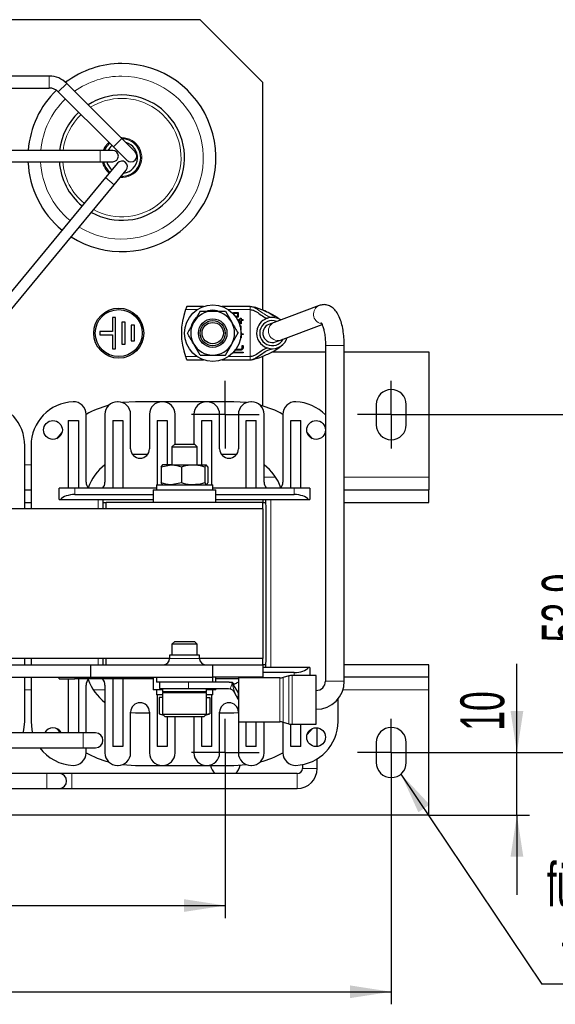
# Model space of a CAD drawing. Header units: millimetres. Extents: x 5 to 418, y 2 to 292.
# Tile 7 of 43: x 114 to 157, y 67 to 145. Entities that reach past the tile are written whole.
import ezdxf

# ---------------------------------------------------------------- set-up
doc = ezdxf.new("R2010")
doc.units = ezdxf.units.MM
doc.layers.add('SLD-0', color=7, linetype='Continuous')
doc.styles.add('SLDTEXTSTYLE0', font='TXT', dxfattribs={"width": 0.605})
doc.dimstyles.new('SLDDIMSTYLE0', dxfattribs={"dimtxt": 3.5, "dimasz": 3.302, "dimexe": 0, "dimexo": 0.0625, "dimgap": 0.875, "dimtad": 1, "dimlfac": 2, "dimrnd": 1e-09, "dimzin": 12, "dimdsep": 46, "dimtxsty": 'SLDTEXTSTYLE0', "dimsah": 1, "dimcen": 0.09, "dimadec": 0, "dimazin": 3, "dimtfac": 1, "dimtofl": 0, "dimtmove": 0, "dimatfit": 3, "dimfxl": 1, "dimfrac": 2, "dimtolj": 1, "dimtzin": 12, "dimarcsym": 0})
doc.dimstyles.new('SLDDIMSTYLE1', dxfattribs={"dimtxt": 0.18, "dimasz": 3.302, "dimexe": 0, "dimexo": 0.0625, "dimgap": 0, "dimtad": 0, "dimtih": 1, "dimtoh": 1, "dimdec": 0, "dimrnd": 1e-09, "dimzin": 0, "dimdsep": 46, "dimtxsty": 'Standard', "dimsah": 1, "dimcen": 0.09, "dimadec": 0, "dimazin": 0, "dimtfac": 3.302, "dimtdec": 0, "dimtofl": 0, "dimtmove": 0, "dimatfit": 3, "dimfxl": 1, "dimfrac": 2, "dimtolj": 1, "dimtzin": 0, "dimarcsym": 0})
doc.dimstyles.new('SLDDIMSTYLE2', dxfattribs={"dimtxt": 3.5, "dimasz": 3.302, "dimexe": 0, "dimexo": 0.0625, "dimgap": 0.875, "dimtad": 1, "dimlfac": 2, "dimrnd": 1e-09, "dimzin": 12, "dimdsep": 46, "dimtxsty": 'SLDTEXTSTYLE0', "dimsah": 1, "dimcen": 0.09, "dimadec": 0, "dimazin": 3, "dimtfac": 1, "dimtmove": 0, "dimatfit": 0, "dimfxl": 1, "dimfrac": 2, "dimtolj": 1, "dimtzin": 12, "dimarcsym": 0})

# ---------------------------------------------------------------- blocks, each defined once
blk = doc.blocks.new('_D_4')
at = {"layer": 'SLD-0'}
for p, q in [((60.935, 84.324), (60.935, 66.943)), ((143.935, 84.324), (143.935, 66.943)), ((60.935, 67.943), (143.935, 67.943))]:
    blk.add_line(p, q, dxfattribs=at)
for points in [[(60.935, 67.943), (64.237, 67.435), (64.237, 68.451)], [(143.935, 67.943), (140.633, 68.451), (140.633, 67.435)]]:
    blk.add_solid(points, dxfattribs=at)
at = {"layer": 'SLD-0', "insert": (98.425, 72.455), "char_height": 3.5, "attachment_point": 1, "style": 'SLDTEXTSTYLE0'}
blk.add_mtext('166', dxfattribs=at)
blk = doc.blocks.new('_D_5')
at = {"layer": 'SLD-0'}
for p, q in [((153.964, 87.024), (153.964, 94.109)), ((146.635, 87.024), (154.964, 87.024)), ((153.964, 82.024), (153.964, 87.024)), ((146.935, 82.024), (154.964, 82.024)), ((153.964, 82.024), (153.964, 75.674))]:
    blk.add_line(p, q, dxfattribs=at)
for points in [[(153.964, 87.024), (154.472, 90.326), (153.456, 90.326)], [(153.964, 82.024), (153.456, 78.722), (154.472, 78.722)]]:
    blk.add_solid(points, dxfattribs=at)
at = {"layer": 'SLD-0', "insert": (149.452, 88.761), "char_height": 3.5, "attachment_point": 1, "rotation": 90, "style": 'SLDTEXTSTYLE0'}
blk.add_mtext('10', dxfattribs=at)
blk = doc.blocks.new('_D_6')
at = {"layer": 'SLD-0', "color": 7}
for p, q in [((146.635, 113.974), (161.462, 113.974)), ((160.462, 113.974), (160.462, 87.024)), ((146.635, 87.024), (161.462, 87.024))]:
    blk.add_line(p, q, dxfattribs=at)
for points in [[(160.462, 113.974), (159.954, 110.672), (160.97, 110.672)], [(160.462, 87.024), (160.97, 90.326), (159.954, 90.326)]]:
    blk.add_solid(points, dxfattribs=at)
at = {"layer": 'SLD-0', "color": 7, "insert": (155.95, 95.82), "char_height": 3.5, "attachment_point": 1, "rotation": 90, "style": 'SLDTEXTSTYLE0'}
blk.add_mtext('53,9', dxfattribs=at)
blk = doc.blocks.new('_D_7')
at = {"layer": 'SLD-0', "color": 7}
for p, q in [((74.185, 84.324), (74.185, 73.821)), ((130.685, 84.324), (130.685, 73.821)), ((74.185, 74.821), (130.685, 74.821))]:
    blk.add_line(p, q, dxfattribs=at)
for points in [[(74.185, 74.821), (77.487, 74.313), (77.487, 75.329)], [(130.685, 74.821), (127.383, 75.329), (127.383, 74.313)]]:
    blk.add_solid(points, dxfattribs=at)
at = {"layer": 'SLD-0', "color": 7, "insert": (98.425, 79.332), "char_height": 3.5, "attachment_point": 1, "style": 'SLDTEXTSTYLE0'}
blk.add_mtext('113', dxfattribs=at)
blk = doc.blocks.new('SW_NOTE_0_2')
at = {"layer": 'SLD-0', "color": 0}
blk.add_line((14.321, 0), (0, 0), dxfattribs=at)
at = {"layer": 'SLD-0', "color": 0, "attachment_point": 1, "style": 'SLDTEXTSTYLE0'}
for s, insert, char_height in [('für M4', (0.407, 9.716), 3.5), ('for M4', (1.597, 4.051), 3.175)]:
    blk.add_mtext(s, dxfattribs=dict(at, insert=insert, char_height=char_height))
blk = doc.blocks.new('SW_CENTERMARKSYMBOL_1')
at = {"layer": 'SLD-0', "color": 0}
for p, q in [((0, 1.5), (0, 2.7)), ((0, 0), (0, 1.5)), ((-1.5, 0), (-2.7, 0)), ((0, 0), (-1.5, 0)), ((0, 0), (0, -1.5)), ((0, 0), (1.5, 0)), ((1.5, 0), (2.7, 0)), ((0, -1.5), (0, -2.7))]:
    blk.add_line(p, q, dxfattribs=at)
blk = doc.blocks.new('SW_CENTERMARKSYMBOL_6')
at = {"layer": 'SLD-0', "color": 0}
for p, q in [((0, 1.5), (0, 2.7)), ((0, 0), (0, 1.5)), ((-1.5, 0), (-2.7, 0)), ((0, 0), (-1.5, 0)), ((0, 0), (0, -1.5)), ((0, 0), (1.5, 0)), ((1.5, 0), (2.7, 0)), ((0, -1.5), (0, -2.7))]:
    blk.add_line(p, q, dxfattribs=at)
blk = doc.blocks.new('SW_CENTERMARKSYMBOL_7')
at = {"layer": 'SLD-0', "color": 0}
for p, q in [((0, 1.5), (0, 2.7)), ((0, 0), (0, 1.5)), ((-1.5, 0), (-2.7, 0)), ((0, 0), (-1.5, 0)), ((0, 0), (0, -1.5)), ((0, 0), (1.5, 0)), ((1.5, 0), (2.7, 0)), ((0, -1.5), (0, -2.7))]:
    blk.add_line(p, q, dxfattribs=at)
blk = doc.blocks.new('SW_CENTERMARKSYMBOL_9')
at = {"layer": 'SLD-0', "color": 0}
for p, q in [((0, 1.5), (0, 2.7)), ((0, 0), (0, 1.5)), ((-1.5, 0), (-2.7, 0)), ((0, 0), (-1.5, 0)), ((0, 0), (0, -1.5)), ((0, 0), (1.5, 0)), ((1.5, 0), (2.7, 0)), ((0, -1.5), (0, -2.7))]:
    blk.add_line(p, q, dxfattribs=at)

msp = doc.modelspace()

# ---------------------------------------------------------------- linework, layer by layer
at = {"color": 7, "linetype": 'Continuous', "lineweight": 25}
for p, q in [((128.6855, 145.474), (76.1855, 145.474)), ((133.6855, 140.474), (128.6855, 145.474)), ((116.6391, 140.974), (88.2318, 140.974)), ((88.2318, 140.024), (116.6391, 140.024)), ((122.4357, 135.9955), (118.0357, 140.3955)), ((133.6855, 122.3125), (133.6855, 140.474)), ((117.3639, 139.7237), (121.7639, 135.3237)), ((123.4963, 134.9348), (122.4357, 135.9955)), ((121.7639, 135.3237), (122.8246, 134.2631)), ((120.7105, 135.049), (104.1605, 135.049)), ((121.7105, 135.049), (120.7105, 135.049)), ((104.1605, 134.149), (120.7105, 134.149)), ((120.7105, 134.149), (121.7105, 134.149)), ((122.0888, 134.0359), (121.1323, 132.8805)), ((121.1323, 132.8805), (111.0834, 120.7425)), ((121.8255, 132.3066), (122.7821, 133.462)), ((111.7767, 120.1685), (121.8255, 132.3066)), ((128.946, 122.599), (127.6126, 122.599)), ((132.6855, 122.599), (130.425, 122.599)), ((133.6129, 122.3383), (133.0502, 122.5353)), ((138.1722, 122.6762), (134.5805, 121.3293)), ((121.9355, 121.724), (121.6855, 121.724)), ((121.6855, 121.724), (121.6855, 120.599)), ((121.9355, 119.224), (121.9355, 121.724)), ((128.6751, 122.224), (128.1699, 121.349)), ((130.6958, 122.224), (131.201, 121.349)), ((131.3404, 122.1114), (131.7098, 122.1114)), ((131.3404, 121.9983), (131.3404, 122.1114)), ((131.3936, 122.0583), (131.6572, 122.0583)), ((131.3936, 121.9385), (131.3936, 122.0583)), ((131.6572, 121.7946), (131.5071, 121.7946)), ((131.7098, 121.742), (131.5441, 121.742)), ((131.6572, 122.0583), (131.6572, 121.7946)), ((131.7098, 122.1114), (131.7098, 121.742)), ((122.6855, 121.349), (122.4355, 121.349)), ((122.4355, 121.349), (122.4355, 119.599)), ((122.6855, 119.599), (122.6855, 121.349)), ((123.4355, 121.099), (123.1855, 121.099)), ((123.1855, 121.099), (123.1855, 119.849)), ((123.4355, 119.849), (123.4355, 121.099)), ((131.7629, 121.3381), (131.8808, 121.3044)), ((131.7681, 121.5549), (131.8808, 121.5549)), ((131.8808, 121.4797), (131.7681, 121.4797)), ((131.9079, 121.2181), (131.7975, 121.2497)), ((131.8808, 121.5549), (131.8808, 121.63)), ((131.8808, 121.3044), (131.8808, 121.4797)), ((131.9184, 121.0303), (131.9184, 120.7508)), ((131.9559, 121.63), (131.9559, 121.5549)), ((131.9559, 121.5549), (132.068, 121.5549)), ((131.9559, 121.4797), (131.9559, 121.255)), ((132.068, 121.4797), (131.9559, 121.4797)), ((134.5805, 121.3293), (134.1721, 121.1762)), ((135.1072, 119.9248), (138.4092, 121.1631)), ((121.6855, 120.599), (120.6855, 120.599)), ((120.6855, 120.599), (120.6855, 120.349)), ((120.6855, 120.349), (121.6855, 120.349)), ((121.6855, 120.349), (121.6855, 119.224)), ((131.9559, 120.5057), (131.9559, 120.4306)), ((131.9559, 120.4306), (132.068, 120.4306)), ((131.9559, 120.3554), (131.9559, 120.1307)), ((132.068, 120.3554), (131.9559, 120.3554)), ((122.4355, 119.599), (122.6855, 119.599)), ((123.1855, 119.849), (123.4355, 119.849)), ((128.6751, 118.724), (128.1699, 119.599)), ((130.6958, 118.724), (131.201, 119.599)), ((131.9079, 120.0938), (131.9033, 120.0952)), ((132.0304, 119.3063), (132.0304, 119.4559)), ((132.1055, 119.4559), (132.1055, 119.3063)), ((134.6988, 119.7717), (135.1072, 119.9248)), ((138.6855, 119.4956), (138.6855, 92.724)), ((140.1855, 92.724), (140.1855, 119.4956)), ((121.6855, 119.224), (121.9355, 119.224)), ((131.3931, 118.9688), (132.068, 118.9688)), ((132.068, 118.8937), (131.3931, 118.8937)), ((131.9177, 119.1184), (131.5427, 119.1184)), ((131.5434, 119.1936), (131.9177, 119.1936)), ((133.6855, 114.6624), (133.6855, 118.6435)), ((134.4024, 118.974), (138.6855, 118.974)), ((140.1855, 118.974), (146.9355, 118.974)), ((146.9355, 118.974), (146.9355, 108.974)), ((127.6126, 118.349), (128.946, 118.349)), ((130.425, 118.349), (132.6855, 118.349)), ((122.1355, 114.999), (122.0855, 114.999)), ((123.5105, 114.999), (122.4876, 114.9349)), ((125.6355, 114.999), (123.5105, 114.999)), ((125.6855, 114.999), (125.6355, 114.999)), ((129.1855, 114.999), (125.6855, 114.999)), ((129.2355, 114.999), (129.1855, 114.999)), ((131.3605, 114.999), (129.2355, 114.999)), ((132.3833, 114.9349), (131.3605, 114.999)), ((132.7855, 114.999), (132.7355, 114.999)), ((142.7355, 114.774), (142.7355, 113.174)), ((145.1355, 113.174), (145.1355, 114.774)), ((119.5855, 108.599), (119.5855, 113.997)), ((121.0855, 113.999), (121.0855, 108.599)), ((123.1355, 111.249), (123.1355, 113.999)), ((124.6355, 113.999), (124.6355, 111.249)), ((126.6855, 111.624), (126.6855, 113.999)), ((128.1855, 113.999), (128.1855, 111.624)), ((130.2355, 111.249), (130.2355, 113.999)), ((131.7355, 113.999), (131.7355, 111.249)), ((133.7855, 108.599), (133.7855, 113.999)), ((135.2855, 113.997), (135.2855, 108.599)), ((118.1605, 113.499), (118.9605, 113.499)), ((118.1605, 113.499), (118.1605, 108.099)), ((118.9605, 113.499), (118.9605, 108.099)), ((121.7105, 113.499), (121.7105, 108.099)), ((121.7105, 113.499), (122.5105, 113.499)), ((122.5105, 113.499), (122.5105, 108.099)), ((125.2605, 113.499), (125.2605, 108.374)), ((125.2605, 113.499), (126.0605, 113.499)), ((126.0605, 113.499), (126.0605, 109.974)), ((128.8105, 109.974), (128.8105, 113.499)), ((128.8105, 113.499), (129.6105, 113.499)), ((129.6105, 108.374), (129.6105, 113.499)), ((132.3605, 108.099), (132.3605, 113.499)), ((132.3605, 113.499), (133.1605, 113.499)), ((133.1605, 108.099), (133.1605, 113.499)), ((135.9105, 113.499), (136.7105, 113.499)), ((135.9105, 108.099), (135.9105, 113.499)), ((136.7105, 108.099), (136.7105, 113.499)), ((117.6559, 112.5404), (117.2147, 112.0529)), ((137.6562, 112.0529), (137.2151, 112.5404)), ((126.6502, 111.624), (126.4355, 111.4092)), ((126.6502, 111.624), (128.2207, 111.624)), ((128.4355, 111.4092), (128.2207, 111.624)), ((114.6855, 106.474), (114.6855, 111.499)), ((115.1855, 111.499), (115.1855, 106.474)), ((123.5105, 110.799), (123.2901, 110.7929)), ((124.4855, 110.799), (123.5105, 110.799)), ((126.4355, 111.4092), (126.4355, 109.974)), ((126.4355, 111.4092), (128.4355, 111.4092)), ((128.4355, 109.974), (128.4355, 111.4092)), ((131.3605, 110.799), (130.3855, 110.799)), ((131.5809, 110.7929), (131.3605, 110.799)), ((125.5733, 109.8177), (126.3786, 109.974)), ((125.5733, 109.8177), (125.6991, 109.974)), ((126.3786, 109.974), (125.6855, 109.974)), ((126.3786, 109.974), (128.115, 109.974)), ((128.115, 109.974), (129.1719, 109.974)), ((129.2976, 109.8177), (129.1719, 109.974)), ((125.5733, 109.8177), (125.5733, 108.5303)), ((127.1839, 109.8177), (127.1839, 108.5303)), ((129.0461, 109.8177), (129.0461, 108.5303)), ((129.2976, 109.8177), (129.2976, 108.5303)), ((125.1855, 108.374), (125.1855, 107.974)), ((125.1855, 108.374), (129.6855, 108.374)), ((127.1839, 108.5303), (126.3786, 108.374)), ((129.0461, 108.5303), (129.1719, 108.374)), ((129.6855, 107.974), (129.6855, 108.374)), ((146.9355, 108.974), (146.9355, 107.974)), ((114.6855, 107.974), (115.1855, 107.974)), ((118.1605, 108.099), (117.4355, 108.099)), ((117.4355, 107.199), (117.4355, 108.099)), ((118.1956, 108.099), (118.1605, 108.099)), ((118.6855, 108.099), (118.1956, 108.099)), ((125.1855, 108.099), (118.6855, 108.099)), ((118.6855, 107.599), (124.9355, 107.599)), ((124.9355, 107.974), (124.9355, 106.974)), ((124.9355, 107.974), (129.6135, 107.974)), ((129.6135, 107.974), (129.9355, 107.974)), ((136.1855, 108.099), (129.6855, 108.099)), ((129.9355, 106.974), (129.9355, 107.974)), ((129.9355, 107.599), (136.1855, 107.599)), ((136.6754, 108.099), (136.1855, 108.099)), ((136.7105, 108.099), (136.6754, 108.099)), ((137.4355, 108.099), (136.7105, 108.099)), ((137.4355, 108.099), (137.4355, 107.199)), ((140.1855, 107.974), (146.9355, 107.974)), ((146.9355, 106.974), (146.9355, 107.974)), ((114.6855, 106.974), (115.1855, 106.974)), ((117.4355, 107.199), (117.5398, 107.199)), ((117.5398, 107.199), (124.9355, 107.199)), ((120.9303, 106.474), (120.9355, 107.199)), ((120.9338, 106.974), (121.1855, 106.974)), ((121.1855, 106.474), (121.1855, 106.974)), ((133.6855, 106.974), (121.1855, 106.974)), ((129.9355, 107.199), (137.3311, 107.199)), ((133.6855, 107.199), (133.6855, 106.974)), ((133.6855, 106.974), (133.9371, 106.974)), ((133.6855, 106.474), (133.6855, 106.974)), ((137.3311, 107.199), (137.4355, 107.199)), ((140.1855, 106.974), (146.9355, 106.974)), ((133.6855, 106.474), (111.5355, 106.474)), ((133.6855, 106.474), (133.6855, 94.524)), ((126.6502, 95.874), (126.4355, 95.6592)), ((126.6502, 95.874), (128.2207, 95.874)), ((128.4355, 95.6592), (128.2207, 95.874)), ((126.4355, 95.6592), (126.4355, 94.799)), ((128.4355, 95.6592), (126.4355, 95.6592)), ((128.4355, 94.799), (128.4355, 95.6592)), ((126.2405, 94.524), (113.3105, 94.524)), ((114.6855, 94.024), (114.6855, 94.524)), ((115.1855, 94.524), (115.1855, 94.024)), ((120.9338, 94.024), (120.9303, 94.524)), ((121.1855, 94.024), (121.1855, 94.524)), ((126.2405, 94.799), (126.2405, 94.524)), ((128.6305, 94.799), (126.2405, 94.799)), ((128.6305, 94.524), (128.6305, 94.799)), ((133.6855, 94.524), (128.6305, 94.524)), ((133.6855, 94.024), (133.6855, 94.524)), ((113.3105, 94.024), (119.9355, 94.024)), ((119.9355, 94.024), (119.9355, 93.024)), ((119.9355, 94.024), (129.6855, 94.024)), ((129.6855, 93.024), (129.6855, 94.024)), ((129.6855, 94.024), (133.6855, 94.024)), ((133.6855, 94.024), (133.6855, 93.024)), ((133.9371, 94.024), (133.6855, 94.024)), ((137.3311, 93.799), (133.6855, 93.799)), ((137.4355, 93.799), (137.3311, 93.799)), ((137.4355, 93.799), (137.4355, 93.174)), ((146.9355, 94.024), (140.1855, 94.024)), ((146.9355, 93.024), (146.9355, 94.024)), ((113.6855, 93.024), (119.9355, 93.024)), ((114.6855, 89.499), (114.6855, 93.024)), ((115.1855, 93.024), (115.1855, 89.499)), ((117.4355, 92.899), (117.4355, 93.024)), ((117.4355, 92.899), (118.1605, 92.899)), ((118.1605, 92.899), (118.1605, 88.589)), ((118.1605, 92.899), (118.1956, 92.899)), ((118.1956, 92.899), (118.6855, 92.899)), ((124.9355, 92.899), (118.6855, 92.899)), ((118.9605, 92.899), (118.9605, 88.589)), ((119.9355, 93.024), (129.6855, 93.024)), ((121.7105, 92.899), (121.7105, 87.499)), ((122.5105, 92.899), (122.5105, 87.499)), ((124.9355, 93.024), (124.9355, 92.024)), ((125.1855, 93.024), (125.1855, 92.624)), ((129.6855, 92.624), (129.6855, 93.024)), ((133.6855, 93.024), (129.6855, 93.024)), ((129.9355, 92.624), (129.9355, 93.024)), ((131.7355, 92.899), (129.9355, 92.899)), ((135.0464, 92.974), (131.7355, 92.974)), ((131.7355, 92.974), (131.7355, 89.4739)), ((136.1855, 93.399), (133.6855, 93.399)), ((135.7518, 93.1355), (135.3211, 93.0125)), ((137.9355, 93.174), (136.0265, 93.174)), ((137.9355, 89.274), (137.9355, 93.174)), ((146.9355, 93.024), (140.1855, 93.024)), ((146.9355, 92.024), (146.9355, 93.024)), ((119.5855, 88.589), (119.5855, 92.399)), ((121.0855, 92.399), (121.0855, 86.999)), ((125.3468, 92.024), (124.9355, 92.024)), ((127.4355, 92.624), (125.1855, 92.624)), ((125.1855, 92.024), (125.1855, 91.624)), ((125.6855, 92.024), (125.3468, 92.024)), ((125.4355, 92.624), (125.4355, 92.124)), ((125.6855, 92.124), (125.6855, 91.874)), ((128.7781, 92.624), (127.4355, 92.624)), ((127.7611, 92.124), (130.9413, 92.124)), ((130.9935, 92.624), (128.7781, 92.624)), ((129.1855, 91.874), (129.1855, 92.124)), ((129.9355, 92.024), (129.1855, 92.024)), ((129.6855, 91.624), (129.6855, 92.024)), ((129.9355, 92.024), (129.9355, 92.124)), ((130.9413, 92.124), (131.0664, 92.1081)), ((131.2355, 92.624), (131.312, 92.5906)), ((131.3374, 92.496), (131.3576, 92.4212)), ((131.7355, 91.7863), (131.3568, 92.4207)), ((146.9355, 82.024), (146.9355, 92.024)), ((125.6855, 91.624), (125.1855, 91.624)), ((125.2605, 91.624), (125.2605, 87.499)), ((125.4147, 91.424), (125.4147, 90.1225)), ((125.6855, 91.424), (125.4147, 91.424)), ((127.4355, 91.874), (125.6855, 91.874)), ((125.6855, 91.774), (125.6855, 90.074)), ((129.1855, 91.874), (127.4355, 91.874)), ((129.1855, 90.074), (129.1855, 91.774)), ((129.6855, 91.624), (129.1855, 91.624)), ((129.1855, 91.424), (129.4562, 91.424)), ((129.4562, 91.424), (129.4562, 90.1225)), ((129.6105, 87.499), (129.6105, 91.624)), ((131.3783, 91.8668), (131.4403, 91.7552)), ((131.704, 91.2806), (131.474, 91.6946)), ((131.704, 91.2806), (131.7239, 91.2343)), ((131.7239, 91.2343), (131.7355, 91.224)), ((139.6855, 89.499), (139.6855, 91.3097)), ((123.1355, 86.999), (123.1355, 90.249)), ((123.1355, 90.2166), (123.5105, 90.199)), ((123.5105, 90.199), (124.6355, 90.199)), ((124.6355, 90.249), (124.6355, 86.999)), ((125.4147, 90.1225), (125.6855, 90.024)), ((125.4147, 90.1225), (125.6908, 90.0687)), ((125.6855, 90.074), (125.8855, 89.874)), ((125.6855, 90.074), (129.1855, 90.074)), ((125.6855, 90.024), (125.7355, 90.024)), ((128.9855, 89.874), (125.8855, 89.874)), ((126.0605, 89.874), (126.0605, 87.499)), ((126.6855, 86.999), (126.6855, 89.874)), ((128.1855, 89.874), (128.1855, 86.999)), ((128.8105, 87.499), (128.8105, 89.874)), ((128.9855, 89.874), (129.1855, 90.074)), ((129.1355, 90.024), (129.1855, 90.024)), ((129.1855, 90.024), (129.4562, 90.1225)), ((129.4562, 90.1225), (129.1882, 90.0702)), ((130.2355, 86.999), (130.2355, 90.249)), ((130.2355, 90.199), (131.3605, 90.199)), ((131.3605, 90.199), (131.7355, 90.2166)), ((117.2147, 88.945), (117.5298, 88.589)), ((131.7355, 89.4739), (135.0464, 89.4739)), ((131.7355, 89.4739), (131.7355, 86.999)), ((132.3605, 87.499), (132.3605, 89.4739)), ((133.1605, 87.499), (133.1605, 89.4739)), ((133.7855, 86.999), (133.7855, 89.4739)), ((135.2855, 89.4449), (135.2855, 87.001)), ((135.3211, 89.4354), (135.7518, 89.3124)), ((135.9105, 87.499), (135.9105, 89.2807)), ((136.0265, 89.274), (137.9355, 89.274)), ((136.7105, 87.499), (136.7105, 89.274)), ((137.2151, 88.4575), (137.6562, 88.945)), ((138.0255, 87.5044), (138.0255, 88.9935)), ((119.3355, 88.589), (113.6855, 88.589)), ((120.3355, 88.589), (119.3355, 88.589)), ((113.6855, 87.409), (119.3355, 87.409)), ((119.3355, 87.409), (120.3355, 87.409)), ((119.5855, 87.001), (119.5855, 87.409)), ((122.5105, 87.499), (121.7105, 87.499)), ((126.0605, 87.499), (125.2605, 87.499)), ((129.6105, 87.499), (128.8105, 87.499)), ((133.1605, 87.499), (132.3605, 87.499)), ((136.7105, 87.499), (135.9105, 87.499)), ((142.7355, 87.824), (142.7355, 86.224)), ((145.1355, 86.224), (145.1355, 87.824)), ((138.0255, 85.749), (138.0255, 86.5216)), ((122.0855, 85.999), (122.1355, 85.999)), ((122.4876, 86.063), (123.5105, 85.999)), ((123.5105, 85.999), (125.6355, 85.999)), ((125.6355, 85.999), (125.6855, 85.999)), ((125.6855, 85.999), (129.1855, 85.999)), ((129.1855, 85.999), (129.2355, 85.999)), ((129.2355, 85.999), (131.3605, 85.999)), ((131.3605, 85.999), (132.3833, 86.063)), ((132.7355, 85.999), (132.7855, 85.999)), ((136.8455, 86.0617), (136.8455, 85.749)), ((116.4355, 85.339), (113.6855, 85.339)), ((117.4355, 85.339), (116.4355, 85.339)), ((118.4355, 85.339), (117.4355, 85.339)), ((136.4355, 85.339), (118.4355, 85.339)), ((113.2355, 84.159), (116.4355, 84.159)), ((116.4355, 84.159), (117.4355, 84.159)), ((117.4355, 84.159), (118.4355, 84.159)), ((118.4355, 84.159), (136.4355, 84.159)), ((146.9355, 82.024), (57.9355, 82.024))]:
    msp.add_line(p, q, dxfattribs=at)
at = {"color": 7, "linetype": 'Continuous', "lineweight": 18}
for p, q in [((116.6391, 140.024), (116.6391, 140.974)), ((117.3639, 139.7237), (118.0357, 140.3955)), ((121.7639, 135.3237), (122.4357, 135.9955)), ((122.3665, 136.0647), (122.4355, 136.0662)), ((120.7105, 135.049), (120.7105, 134.599)), ((120.7105, 134.599), (120.7105, 134.149)), ((121.1323, 132.8805), (121.4789, 132.5935)), ((121.4789, 132.5935), (121.8255, 132.3066)), ((128.4417, 122.349), (127.5149, 122.349)), ((132.6855, 122.349), (130.9292, 122.349)), ((132.6855, 118.599), (132.6855, 122.349)), ((139.7174, 119.4956), (138.6855, 119.4956)), ((140.1855, 119.4956), (139.7174, 119.4956)), ((127.5149, 118.599), (128.4417, 118.599)), ((130.9292, 118.599), (132.6855, 118.599)), ((115.1855, 109.974), (114.6855, 109.974)), ((121.0855, 109.974), (121.0775, 109.974)), ((133.7855, 108.974), (134.7175, 108.974)), ((140.1855, 108.974), (146.9355, 108.974)), ((118.6855, 108.099), (118.6855, 107.599)), ((136.1855, 107.599), (136.1855, 108.099)), ((120.5355, 106.474), (120.5355, 107.199)), ((134.3355, 107.199), (134.3355, 93.799)), ((120.5355, 94.024), (120.5355, 94.524)), ((128.6305, 94.524), (126.2405, 94.524)), ((118.6855, 93.024), (118.6855, 92.899)), ((135.0464, 89.4739), (135.0464, 92.974)), ((135.3211, 93.0125), (135.3211, 89.4354)), ((135.7518, 89.3124), (135.7518, 93.1355)), ((136.0265, 93.174), (136.0265, 89.274)), ((136.1855, 93.399), (136.1855, 93.174)), ((139.7174, 92.724), (138.6855, 92.724)), ((140.1855, 92.724), (139.7174, 92.724)), ((115.1855, 92.024), (114.6855, 92.024)), ((121.0855, 92.024), (120.1535, 92.024)), ((127.7611, 92.124), (127.7611, 92.624)), ((131.0664, 92.1081), (131.2355, 92.5413)), ((131.2355, 92.549), (131.2355, 92.5413)), ((131.4403, 91.7552), (131.2355, 92.5413)), ((146.9355, 92.024), (140.0738, 92.024)), ((129.1855, 91.774), (125.6855, 91.774)), ((119.3355, 87.409), (119.3355, 88.589)), ((138.0255, 85.749), (136.8455, 85.749)), ((116.4355, 84.159), (116.4355, 85.339)), ((118.4355, 84.159), (118.4355, 85.339)), ((136.4355, 84.159), (136.4355, 85.339))]:
    msp.add_line(p, q, dxfattribs=at)
at = {"color": 7, "linetype": 'Continuous', "lineweight": 25, "flags": 128}
for points in [[(121.0501, 135.049), (121.2219, 135.3556), (121.4677, 135.62)], [(131.4403, 91.7552), (131.588, 91.4894), (131.704, 91.2806)], [(114.5651, 88.589), (114.6216, 88.8333), (114.6855, 89.499)], [(115.1855, 89.499), (115.2493, 88.8333), (115.3058, 88.589)]]:
    msp.add_lwpolyline(points, dxfattribs=at)
at = {"color": 7, "linetype": 'Continuous', "lineweight": 25}
for centre, radius in [((129.6855, 120.474), 2.25), ((122.1855, 120.474), 2), ((122.1855, 120.474), 1.875), ((129.6855, 120.474), 1.1387), ((129.6855, 120.474), 1), ((129.6855, 120.474), 0.85), ((116.9355, 112.749), 0.75), ((137.9355, 112.749), 0.75), ((137.9355, 88.249), 0.75)]:
    msp.add_circle(centre, radius, dxfattribs=at)
for centre, radius, start, end in [((122.4355, 134.474), 7.5, 90, 126.781607), ((122.4355, 134.474), 7.5, 237.366237, 90), ((116.6391, 138.999), 1.975, 45, 90), ((122.4355, 134.474), 7.5, 134.189084, 175.603009), ((116.6391, 138.999), 1.025, 45, 90), ((122.4355, 134.474), 5, 90, 122.572261), ((122.4355, 134.474), 5, 240.892695, 90), ((122.4355, 134.474), 5, 133.555526, 173.396375), ((122.4355, 134.474), 1.5, 267.840359, 90), ((122.4355, 134.474), 1.25, 129.212882, 152.612892), ((122.4355, 134.474), 1.25, 277.254542, 75.589803), ((121.7105, 134.599), 0.45, 0, 90), ((121.7105, 134.599), 0.45, 270, 0), ((123.1605, 134.599), 0.475, 225, 45), ((122.4355, 134.474), 7.5, 182.483595, 230.473439), ((122.4355, 134.474), 5, 183.726853, 230.520555), ((122.4355, 134.474), 1.5, 192.513325, 230.850377), ((122.4355, 134.474), 1.25, 195.070062, 230.944614), ((122.4355, 133.749), 0.45, 50.379205, 140.379205), ((122.4355, 133.749), 0.45, 320.379205, 50.379205), ((132.6855, 120.474), 5.5, 160.06773, 199.93227), ((129.6544, 120.5434), 1.75, 137.372572, 164.959128), ((129.6855, 120.474), 1.75, 90, 150), ((129.6544, 120.5434), 1.75, 76.093623, 102.425575), ((129.6855, 120.474), 1.75, 30, 90), ((134.4355, 120.474), 1.25, 57.425762, 180), ((129.6855, 120.474), 1.75, 150, 210), ((129.6855, 120.474), 1.75, 330, 30), ((134.4355, 120.474), 1, 69.146243, 331.965487), ((134.4355, 120.474), 0.75, 110.555865, 290.555865), ((134.4355, 120.474), 1.25, 180, 343.685967), ((129.6855, 120.474), 1.75, 210, 270), ((129.6855, 120.474), 1.75, 270, 330), ((143.9355, 114.774), 1.2, 0, 180), ((111.1855, 111.499), 3.5, 0, 84.26083), ((118.6855, 111.499), 3.5, 92.292443, 180), ((118.5855, 113.997), 1, 0, 92.292443), ((123.5105, 106.799), 8.2, 104.960325, 118.621321), ((122.0855, 113.999), 1, 90, 180), ((122.1355, 113.999), 1, 0, 90), ((125.6355, 113.999), 1, 90, 180), ((125.6855, 113.999), 1, 0, 90), ((129.1855, 113.999), 1, 90, 180), ((129.2355, 113.999), 1, 0, 90), ((132.7355, 113.999), 1, 90, 180), ((132.7855, 113.999), 1, 0, 90), ((131.3605, 106.799), 8.2, 61.378679, 75.039675), ((136.2855, 113.997), 1, 87.707557, 180), ((136.1855, 111.499), 3.5, 44.415309, 87.707557), ((143.9355, 113.174), 1.2, 180, 0), ((123.8855, 111.249), 0.75, 180, 0), ((130.9855, 111.249), 0.75, 180, 0), ((123.5105, 106.799), 4, 127.462651, 160.40723), ((131.3605, 106.799), 4, 19.59277, 52.681155), ((120.3355, 108.599), 0.75, 180, 221.810315), ((120.3355, 108.599), 0.75, 318.189685, 0), ((134.5355, 108.599), 0.75, 180, 221.810315), ((134.5355, 108.599), 0.75, 318.189685, 0), ((-763.852, 100.499), 897.8125, 359.5724215, 0.4275785), ((125.7405, 94.524), 0.5, 270, 0), ((129.1305, 94.524), 0.5, 180, 270), ((120.3355, 92.399), 0.75, 138.189685, 180), ((123.5105, 94.199), 4, 199.59277, 232.681155), ((120.3355, 92.399), 0.75, 0, 41.810315), ((135.0464, 93.974), 1, 270, 285.941612), ((136.0265, 92.174), 1, 90, 105.941612), ((137.9355, 92.724), 0.75, 270, 0), ((137.9355, 92.724), 2.25, 270, 0), ((125.7855, 91.774), 0.1, 90, 180), ((129.0855, 91.774), 0.1, 0, 90), ((123.8855, 90.249), 0.75, 0, 180), ((130.9855, 90.249), 0.75, 0, 180), ((116.9355, 88.249), 0.75, 26.957749, 153.042251), ((135.0464, 88.4739), 1, 74.058388, 90), ((136.0265, 90.274), 1, 254.058388, 270), ((136.1855, 89.499), 3.5, 272.292443, 0), ((143.9355, 87.824), 1.2, 0, 180), ((120.3355, 87.999), 0.59, 270, 90), ((118.6855, 89.499), 3.5, 216.665543, 267.707557), ((118.5855, 87.001), 1, 267.707557, 0), ((123.5105, 94.199), 8.2, 241.378679, 255.039675), ((122.0855, 86.999), 1, 180, 270), ((122.1355, 86.999), 1, 270, 0), ((125.6355, 86.999), 1, 180, 270), ((125.6855, 86.999), 1, 270, 0), ((129.1855, 86.999), 1, 180, 270), ((129.2355, 86.999), 1, 270, 0), ((132.7355, 86.999), 1, 180, 270), ((132.7855, 86.999), 1, 270, 0), ((131.3605, 94.199), 8.2, 284.960325, 298.621321), ((136.2855, 87.001), 1, 180, 272.292443), ((130.6855, 86.224), 1.2, 190.806923, 227.518887), ((130.6855, 86.224), 1.2, 312.481113, 349.953539), ((136.4355, 85.749), 0.41, 270, 0), ((136.4355, 85.749), 1.59, 270, 0), ((143.9355, 86.224), 1.2, 180, 0), ((117.4355, 84.749), 0.59, 270, 90)]:
    msp.add_arc(centre, radius, start, end, dxfattribs=at)
at = {"color": 7, "linetype": 'Continuous', "lineweight": 18}
for centre, radius, start, end in [((122.4355, 134.474), 6.5, 90, 125.471119), ((122.4355, 134.474), 6.5, 238.44784, 90), ((122.4355, 134.474), 6.5, 133.888914, 174.924893), ((122.4355, 134.474), 4.7232, 90, 121.8313), ((122.4355, 134.474), 4.7232, 241.516419, 90), ((122.4355, 134.474), 4.7232, 133.470863, 173.007536), ((122.4355, 134.474), 1.5923, 265.337643, 90), ((122.4355, 134.474), 1.5923, 130.459801, 158.830854), ((122.4355, 134.474), 6.5, 182.865984, 230.487936), ((122.4355, 134.474), 4.7232, 183.945577, 230.528838), ((122.4355, 134.474), 1.5923, 191.777562, 230.823076), ((138.4843, 121.9865), 0.757, 114.363089, 257.881037), ((134.8809, 120.641), 0.751, 113.576762, 287.534968)]:
    msp.add_arc(centre, radius, start, end, dxfattribs=at)
at = {"color": 7, "linetype": 'Continuous', "lineweight": 25}
for centre, start_param, end_param in [((118.6855, 106.9323), 1.5707963, 2.7300758), ((136.1855, 106.9323), 0.4115168, 1.5707963), ((136.1855, 94.0656), 4.712389, 5.8716685)]:
    msp.add_ellipse(centre, major_axis=(1.25, 0), ratio=0.5333333, start_param=start_param, end_param=end_param, dxfattribs=at)
for points, knots in [([(127.6126, 122.599), (127.6115, 122.5965), (127.6094, 122.5915), (127.5935, 122.5532), (127.5704, 122.4959), (127.5428, 122.4248), (127.5238, 122.3731), (127.5149, 122.349)], [0, 0, 0, 0, 0.19566448, 0.39107766, 0.59333242, 0.81032573, 1, 1, 1, 1]), ([(132.6855, 122.599), (132.7194, 122.5971), (132.7979, 122.5927), (132.9208, 122.5681), (133.1516, 122.5111), (133.6285, 122.3512), (134.2659, 122.0553), (134.8261, 121.7816), (135.0588, 121.5625), (135.0996, 121.524)], [0, 0, 0, 0, 0.0312141, 0.0722021, 0.1227841, 0.2745431, 0.6168449, 0.9326743, 1, 1, 1, 1]), ([(140.1855, 119.4956), (140.1841, 119.6034), (140.1802, 119.9162), (140.1366, 120.4287), (140.0387, 121.0051), (139.8887, 121.5368), (139.6906, 121.9845), (139.4482, 122.3305), (139.1645, 122.5773), (138.841, 122.7244), (138.4912, 122.7663), (138.2762, 122.7056), (138.1722, 122.6762)], [0, 0, 0, 0, 0.0617515, 0.1792935, 0.29809, 0.4197294, 0.5472553, 0.6589583, 0.751308, 0.8370571, 0.9211118, 1, 1, 1, 1]), ([(128.6751, 122.224), (128.7367, 122.224), (129.0655, 122.224), (129.4075, 122.224), (129.6855, 122.224)], [0, 0, 0, 0, 0.1873629, 1, 1, 1, 1]), ([(129.6855, 122.224), (129.7584, 122.224), (130.1002, 122.224), (130.4336, 122.224), (130.6958, 122.224)], [0, 0, 0, 0, 0.213336, 1, 1, 1, 1]), ([(132.6855, 122.349), (132.7287, 122.3455), (132.8227, 122.3379), (132.9515, 122.2915), (133.1896, 122.1766), (133.489, 121.9575), (133.769, 121.762), (133.9845, 121.6715), (134.0748, 121.679), (134.1162, 121.6825)], [0, 0, 0, 0, 0.05347, 0.1160734, 0.1899763, 0.4643656, 0.7933734, 0.9055326, 1, 1, 1, 1]), ([(134.6636, 121.7031), (134.6595, 121.7098), (134.65, 121.7255), (134.5397, 121.8426), (134.2263, 122.0508), (133.8858, 122.2443), (133.6365, 122.3301), (133.6129, 122.3383)], [0, 0, 0, 0, 0.0899653, 0.2104335, 0.5429929, 0.9567557, 1, 1, 1, 1]), ([(128.1699, 121.349), (128.1579, 121.3282), (127.9874, 121.0327), (127.8202, 120.7432), (127.6647, 120.474)], [0, 0, 0, 0, 0.0701742, 1, 1, 1, 1]), ([(131.201, 121.349), (131.213, 121.3282), (131.3836, 121.0327), (131.5507, 120.7432), (131.7062, 120.474)], [0, 0, 0, 0, 0.0701742, 1, 1, 1, 1]), ([(131.7305, 121.5173), (131.7308, 121.5229), (131.7313, 121.5309), (131.7355, 121.5402), (131.7397, 121.5457), (131.7452, 121.5499), (131.7545, 121.5541), (131.7625, 121.5546), (131.7681, 121.5549)], [0, 0, 0, 0, 0.2731773, 0.3898787, 0.5, 0.6101213, 0.7268227, 1, 1, 1, 1]), ([(131.7681, 121.4797), (131.7625, 121.4801), (131.7545, 121.4805), (131.7452, 121.4847), (131.7397, 121.4889), (131.7355, 121.4944), (131.7313, 121.5037), (131.7308, 121.5117), (131.7305, 121.5173)], [0, 0, 0, 0, 0.2731773, 0.3898787, 0.5, 0.6101213, 0.7268227, 1, 1, 1, 1]), ([(131.8432, 121.0303), (131.8436, 121.0359), (131.844, 121.0439), (131.8482, 121.0532), (131.8524, 121.0587), (131.8579, 121.0629), (131.8672, 121.0671), (131.8752, 121.0675), (131.8808, 121.0679)], [0, 0, 0, 0, 0.2731773, 0.3898787, 0.5, 0.6101213, 0.7268227, 1, 1, 1, 1]), ([(131.8808, 121.63), (131.8811, 121.6356), (131.8816, 121.6436), (131.8858, 121.6529), (131.89, 121.6584), (131.8954, 121.6626), (131.9048, 121.6668), (131.9128, 121.6673), (131.9184, 121.6676)], [0, 0, 0, 0, 0.2731773, 0.3898787, 0.5, 0.6101213, 0.7268227, 1, 1, 1, 1]), ([(131.8808, 121.0679), (131.8864, 121.0675), (131.8944, 121.0671), (131.9037, 121.0629), (131.9092, 121.0587), (131.9134, 121.0532), (131.9176, 121.0439), (131.918, 121.0359), (131.9184, 121.0303)], [0, 0, 0, 0, 0.2731773, 0.3898787, 0.5, 0.6101213, 0.7268227, 1, 1, 1, 1]), ([(131.9184, 121.2175), (131.9173, 121.2175), (131.9152, 121.2175), (131.9117, 121.2176), (131.9093, 121.218), (131.9079, 121.2181)], [0, 0, 0, 0, 0.2990979, 0.5982229, 1, 1, 1, 1]), ([(131.9184, 121.6676), (131.924, 121.6673), (131.9319, 121.6668), (131.9413, 121.6626), (131.9468, 121.6584), (131.951, 121.6529), (131.9552, 121.6436), (131.9556, 121.6356), (131.9559, 121.63)], [0, 0, 0, 0, 0.2731773, 0.3898787, 0.5, 0.6101213, 0.7268227, 1, 1, 1, 1]), ([(131.9559, 121.255), (131.9556, 121.2494), (131.9552, 121.2414), (131.951, 121.2321), (131.9468, 121.2266), (131.9413, 121.2224), (131.9319, 121.2182), (131.924, 121.2178), (131.9184, 121.2175)], [0, 0, 0, 0, 0.2731773, 0.3898787, 0.5, 0.6101213, 0.7268227, 1, 1, 1, 1]), ([(132.068, 121.5549), (132.0735, 121.5546), (132.0815, 121.5541), (132.0909, 121.5499), (132.0963, 121.5457), (132.1005, 121.5402), (132.1047, 121.5309), (132.1052, 121.5229), (132.1055, 121.5173)], [0, 0, 0, 0, 0.2731773, 0.3898787, 0.5, 0.6101213, 0.7268227, 1, 1, 1, 1]), ([(132.1055, 121.5173), (132.1052, 121.5117), (132.1047, 121.5037), (132.1005, 121.4944), (132.0963, 121.4889), (132.0909, 121.4847), (132.0815, 121.4805), (132.0735, 121.4801), (132.068, 121.4797)], [0, 0, 0, 0, 0.2731773, 0.3898787, 0.5, 0.6101213, 0.7268227, 1, 1, 1, 1]), ([(138.3199, 121.3173), (138.3242, 121.3131), (138.3337, 121.3039), (138.4138, 121.1674), (138.5032, 120.9295), (138.5906, 120.5867), (138.6559, 120.1596), (138.683, 119.7808), (138.6849, 119.5562), (138.6855, 119.4956)], [0, 0, 0, 0, 0.1149691, 0.2533402, 0.4054893, 0.5719563, 0.7489665, 0.9323453, 1, 1, 1, 1]), ([(128.1699, 119.599), (128.1579, 119.6197), (127.9874, 119.9152), (127.8202, 120.2047), (127.6647, 120.474)], [0, 0, 0, 0, 0.0701742, 1, 1, 1, 1]), ([(131.201, 119.599), (131.213, 119.6197), (131.3836, 119.9152), (131.5507, 120.2047), (131.7062, 120.474)], [0, 0, 0, 0, 0.0701742, 1, 1, 1, 1]), ([(131.9184, 120.5433), (131.924, 120.543), (131.9319, 120.5425), (131.9413, 120.5383), (131.9468, 120.5341), (131.951, 120.5286), (131.9552, 120.5193), (131.9556, 120.5113), (131.9559, 120.5057)], [0, 0, 0, 0, 0.2731773, 0.3898787, 0.5, 0.6101213, 0.7268227, 1, 1, 1, 1]), ([(132.068, 120.4306), (132.0735, 120.4303), (132.0815, 120.4298), (132.0909, 120.4256), (132.0963, 120.4214), (132.1005, 120.4159), (132.1047, 120.4066), (132.1052, 120.3986), (132.1055, 120.393)], [0, 0, 0, 0, 0.2731773, 0.3898787, 0.5, 0.6101213, 0.7268227, 1, 1, 1, 1]), ([(132.1055, 120.393), (132.1052, 120.3874), (132.1047, 120.3794), (132.1005, 120.3701), (132.0963, 120.3646), (132.0909, 120.3604), (132.0815, 120.3562), (132.0735, 120.3558), (132.068, 120.3554)], [0, 0, 0, 0, 0.2731773, 0.3898787, 0.5, 0.6101213, 0.7268227, 1, 1, 1, 1]), ([(131.9184, 120.0931), (131.9173, 120.0932), (131.9152, 120.0932), (131.9117, 120.0933), (131.9093, 120.0937), (131.9079, 120.0938)], [0, 0, 0, 0, 0.2990979, 0.5982229, 1, 1, 1, 1]), ([(131.9559, 120.1307), (131.9556, 120.1251), (131.9552, 120.1171), (131.951, 120.1078), (131.9468, 120.1023), (131.9413, 120.0981), (131.9319, 120.0939), (131.924, 120.0935), (131.9184, 120.0931)], [0, 0, 0, 0, 0.2731773, 0.3898787, 0.5, 0.6101213, 0.7268227, 1, 1, 1, 1]), ([(132.0304, 119.4559), (132.0307, 119.4614), (132.0312, 119.4694), (132.0354, 119.4788), (132.0396, 119.4842), (132.045, 119.4884), (132.0544, 119.4926), (132.0624, 119.4931), (132.068, 119.4934)], [0, 0, 0, 0, 0.27317731, 0.38987871, 0.5, 0.61012129, 0.72682269, 1, 1, 1, 1]), ([(132.068, 119.4934), (132.0735, 119.4931), (132.0815, 119.4926), (132.0909, 119.4884), (132.0963, 119.4842), (132.1005, 119.4788), (132.1047, 119.4694), (132.1052, 119.4614), (132.1055, 119.4559)], [0, 0, 0, 0, 0.2731773, 0.3898787, 0.5, 0.6101213, 0.7268227, 1, 1, 1, 1]), ([(132.6855, 118.349), (132.7194, 118.3508), (132.7979, 118.3552), (132.9208, 118.3798), (133.1516, 118.4368), (133.6283, 118.597), (134.2677, 118.8906), (134.8633, 119.1917), (135.1263, 119.4443), (135.1992, 119.5144)], [0, 0, 0, 0, 0.02962012, 0.06851501, 0.11651396, 0.2605231, 0.58534471, 0.88504577, 1, 1, 1, 1]), ([(127.5149, 118.599), (127.5259, 118.5692), (127.5478, 118.5097), (127.5786, 118.4316), (127.6015, 118.3754), (127.6115, 118.3514), (127.6123, 118.3495), (127.6126, 118.349)], [0, 0, 0, 0, 0.23377062, 0.46769606, 0.69577884, 0.90820411, 1, 1, 1, 1]), ([(128.6751, 118.724), (128.7367, 118.724), (129.0655, 118.724), (129.4075, 118.724), (129.6855, 118.724)], [0, 0, 0, 0, 0.1873629, 1, 1, 1, 1]), ([(129.6855, 118.724), (129.7584, 118.724), (130.1002, 118.724), (130.4336, 118.724), (130.6958, 118.724)], [0, 0, 0, 0, 0.213336, 1, 1, 1, 1]), ([(131.3555, 118.9313), (131.3558, 118.9369), (131.3563, 118.9448), (131.3605, 118.9542), (131.3647, 118.9597), (131.3702, 118.9639), (131.3795, 118.9681), (131.3875, 118.9685), (131.3931, 118.9688)], [0, 0, 0, 0, 0.2731773, 0.3898787, 0.5, 0.6101213, 0.7268227, 1, 1, 1, 1]), ([(131.3931, 118.8937), (131.3875, 118.894), (131.3795, 118.8945), (131.3702, 118.8987), (131.3647, 118.9029), (131.3605, 118.9084), (131.3563, 118.9177), (131.3558, 118.9257), (131.3555, 118.9313)], [0, 0, 0, 0, 0.2731773, 0.3898787, 0.5, 0.6101213, 0.7268227, 1, 1, 1, 1]), ([(131.5427, 119.1184), (131.5216, 119.1196), (131.4872, 119.1215), (131.4584, 119.14), (131.4472, 119.1472)], [0, 0, 0, 0, 0.610536, 1, 1, 1, 1]), ([(131.9177, 119.1936), (131.9302, 119.1946), (131.9553, 119.1967), (131.9881, 119.216), (132.0145, 119.2441), (132.0287, 119.2761), (132.0299, 119.2981), (132.0304, 119.3063)], [0, 0, 0, 0, 0.2113904, 0.4235099, 0.6277875, 0.8609914, 1, 1, 1, 1]), ([(132.1055, 119.3063), (132.1038, 119.2853), (132.1003, 119.2433), (132.0681, 119.1885), (132.0213, 119.1447), (131.9679, 119.1212), (131.9314, 119.1192), (131.9177, 119.1184)], [0, 0, 0, 0, 0.2120721, 0.4249187, 0.6288557, 0.8604484, 1, 1, 1, 1]), ([(132.068, 118.9688), (132.0735, 118.9685), (132.0815, 118.9681), (132.0909, 118.9639), (132.0963, 118.9597), (132.1005, 118.9542), (132.1047, 118.9448), (132.1052, 118.9369), (132.1055, 118.9313)], [0, 0, 0, 0, 0.2731773, 0.3898787, 0.5, 0.6101213, 0.7268227, 1, 1, 1, 1]), ([(132.1055, 118.9313), (132.1052, 118.9257), (132.1047, 118.9177), (132.1005, 118.9084), (132.0963, 118.9029), (132.0909, 118.8987), (132.0815, 118.8945), (132.0735, 118.894), (132.068, 118.8937)], [0, 0, 0, 0, 0.2731773, 0.3898787, 0.5, 0.6101213, 0.7268227, 1, 1, 1, 1]), ([(134.1162, 119.2654), (134.0626, 119.2673), (133.9437, 119.2714), (133.7325, 119.1571), (133.4592, 118.9699), (133.1896, 118.7713), (132.9515, 118.6564), (132.8227, 118.61), (132.7287, 118.6024), (132.6855, 118.599)], [0, 0, 0, 0, 0.1232897, 0.273499, 0.5356165, 0.8100164, 0.8839221, 0.946528, 1, 1, 1, 1]), ([(132.6855, 118.349), (132.7161, 118.3509), (132.7823, 118.3552), (132.8779, 118.3828), (133.0342, 118.4445), (133.3181, 118.6104), (133.6694, 118.8579), (134.0402, 119.1291), (134.3135, 119.1947), (134.4355, 119.224)], [0, 0, 0, 0, 0.0322277, 0.0695495, 0.11325, 0.2407349, 0.5260021, 0.7885535, 1, 1, 1, 1]), ([(126.3786, 109.974), (126.3977, 109.9738), (126.6697, 109.9716), (126.9362, 109.8918), (127.1839, 109.8177)], [0, 0, 0, 0, 0.0701742, 1, 1, 1, 1]), ([(127.1839, 109.8177), (127.4256, 109.8828), (127.7328, 109.9657), (128.0478, 109.9725), (128.115, 109.974)], [0, 0, 0, 0, 0.786664, 1, 1, 1, 1]), ([(128.115, 109.974), (128.3711, 109.9531), (128.6863, 109.9275), (128.9893, 109.835), (129.0461, 109.8177)], [0, 0, 0, 0, 0.8126371, 1, 1, 1, 1]), ([(129.1719, 109.974), (129.1689, 109.9738), (129.1264, 109.9716), (129.0848, 109.8918), (129.0461, 109.8177)], [0, 0, 0, 0, 0.0701742, 1, 1, 1, 1]), ([(126.3786, 108.374), (126.3595, 108.3741), (126.0876, 108.3763), (125.8211, 108.4561), (125.5733, 108.5303)], [0, 0, 0, 0, 0.0701742, 1, 1, 1, 1]), ([(125.6991, 108.374), (125.6961, 108.3741), (125.6536, 108.3763), (125.612, 108.4561), (125.5733, 108.5303)], [0, 0, 0, 0, 0.0701742, 1, 1, 1, 1]), ([(128.115, 108.374), (128.0478, 108.3754), (127.7328, 108.3823), (127.4256, 108.4651), (127.1839, 108.5303)], [0, 0, 0, 0, 0.213336, 1, 1, 1, 1]), ([(129.0461, 108.5303), (128.9893, 108.5129), (128.6863, 108.4204), (128.3711, 108.3948), (128.115, 108.374)], [0, 0, 0, 0, 0.1873629, 1, 1, 1, 1]), ([(129.1719, 108.374), (129.1748, 108.3741), (129.2173, 108.3763), (129.2589, 108.4561), (129.2976, 108.5303)], [0, 0, 0, 0, 0.0701742, 1, 1, 1, 1]), ([(131.2355, 92.549), (131.1936, 92.5727), (131.118, 92.6153), (131.0319, 92.6213), (130.9935, 92.624)], [0, 0, 0, 0, 0.55382739, 1, 1, 1, 1]), ([(130.9935, 92.624), (131.0472, 92.624), (131.1545, 92.624), (131.2085, 92.624), (131.2355, 92.624)], [0, 0, 0, 0, 0.50044374, 1, 1, 1, 1]), ([(131.0664, 92.1081), (131.0981, 92.0979), (131.1622, 92.0774), (131.2455, 92.0241), (131.3215, 91.9553), (131.3582, 91.8981), (131.3783, 91.8668)], [0, 0, 0, 0, 0.2478632, 0.5001269, 0.7261185, 1, 1, 1, 1]), ([(131.3576, 92.4213), (131.3302, 92.4583), (131.2947, 92.5063), (131.2466, 92.541), (131.2355, 92.549)], [0, 0, 0, 0, 0.7703923, 1, 1, 1, 1]), ([(131.7355, 92.6236), (131.6581, 92.5899), (131.5466, 92.5413), (131.3949, 92.4642), (131.3556, 92.5046), (131.3533, 92.5071)], [0, 0, 0, 0, 0.6803115, 0.9805297, 1, 1, 1, 1])]:
    msp.add_open_spline(points, degree=3, knots=knots, dxfattribs=at)
at = {"color": 7, "linetype": 'Continuous', "lineweight": 18}
msp.add_open_spline([(134.4355, 121.724), (134.3507, 121.7388), (134.1615, 121.772), (133.849, 121.9631), (133.4816, 122.2175), (133.15, 122.4512), (132.8993, 122.5579), (132.7935, 122.5912), (132.7194, 122.5965), (132.6855, 122.599)], degree=3, knots=[0, 0, 0, 0, 0.1435439, 0.3203499, 0.6191273, 0.8720847, 0.9220957, 0.9642595, 1, 1, 1, 1], dxfattribs=at)
for points in [[(132.6855, 122.5565), (132.6855, 122.5688), (132.6855, 122.5933), (132.6855, 122.5971), (132.6855, 122.599)], [(132.6855, 122.349), (132.6855, 122.3694), (132.6855, 122.4102), (132.6855, 122.4676), (132.6855, 122.5188), (132.6855, 122.544), (132.6855, 122.5565)], [(132.6855, 118.3914), (132.6855, 118.404), (132.6855, 118.4291), (132.6855, 118.4803), (132.6855, 118.5377), (132.6855, 118.5785), (132.6855, 118.599)], [(132.6855, 118.349), (132.6855, 118.3508), (132.6855, 118.3546), (132.6855, 118.3791), (132.6855, 118.3914)]]:
    msp.add_open_spline(points, degree=3, dxfattribs=at)
at = {"color": 7, "linetype": 'Continuous', "lineweight": 25}
for points in [[(125.4355, 92.124), (125.4445, 92.124), (125.4627, 92.124), (125.6074, 92.124), (125.8309, 92.124), (126.1314, 92.124), (126.4925, 92.124), (126.8975, 92.124), (127.3289, 92.124), (127.617, 92.124), (127.7611, 92.124)], [(131.7355, 92.624), (131.7355, 92.6126), (131.7355, 92.59), (131.7355, 92.4105), (131.7355, 92.144), (131.7355, 91.9055), (131.7355, 91.7863)], [(131.7355, 91.224), (131.7355, 91.3207), (131.7355, 91.5143), (131.7355, 91.6957), (131.7355, 91.7863)]]:
    msp.add_open_spline(points, degree=3, dxfattribs=at)

# ---------------------------------------------------------------- block references
at = {"layer": 'SLD-0', "color": 7}
for name, p in [('SW_CENTERMARKSYMBOL_9', (130.6855, 113.974)), ('SW_CENTERMARKSYMBOL_7', (143.9355, 113.974))]:
    msp.add_blockref(name, p, dxfattribs=at)
at = {"layer": 'SLD-0'}
for name, p in [('SW_CENTERMARKSYMBOL_1', (130.6855, 87.024)), ('SW_CENTERMARKSYMBOL_6', (143.9355, 87.024)), ('SW_NOTE_0_2', (155.9402, 68.542))]:
    msp.add_blockref(name, p, dxfattribs=at)

# ---------------------------------------------------------------- dimensions: what is measured, and where the dimension line sits
at = {"layer": 'SLD-0', "color": 7}
dim = msp.add_linear_dim(base=(160.4617, 87.024), p1=(146.6355, 113.974), p2=(146.6355, 87.024), angle=90, dimstyle='SLDDIMSTYLE0', dxfattribs=at)
dim.commit()
dim.dimension.update_dxf_attribs({"geometry": '_D_6', "text_midpoint": (160.4617, 100.499), "dimtype": 160})
at = {"layer": 'SLD-0'}
dim = msp.add_linear_dim(base=(153.9638, 87.024), p1=(146.9355, 82.024), p2=(146.6355, 87.024), angle=90, dimstyle='SLDDIMSTYLE2', dxfattribs=at)
dim.commit()
dim.dimension.update_dxf_attribs({"geometry": '_D_5', "text_midpoint": (153.9638, 91.4349), "dimtype": 160})
dim = msp.add_linear_dim(base=(143.9355, 67.9434), p1=(60.9355, 84.324), p2=(143.9355, 84.324), dimstyle='SLDDIMSTYLE0', dxfattribs=at)
dim.commit()
dim.dimension.update_dxf_attribs({"geometry": '_D_4', "text_midpoint": (102.4355, 67.9434), "dimtype": 160})
at = {"layer": 'SLD-0', "color": 7}
dim = msp.add_linear_dim(base=(130.6855, 74.8207), p1=(74.1855, 84.324), p2=(130.6855, 84.324), dimstyle='SLDDIMSTYLE0', dxfattribs=at)
dim.commit()
dim.dimension.update_dxf_attribs({"geometry": '_D_7', "text_midpoint": (102.4355, 74.8207), "dimtype": 160})

# ---------------------------------------------------------------- leaders
at = {"layer": 'SLD-0'}
msp.add_leader([(144.711, 85.3082), (155.9402, 68.542)], dimstyle='SLDDIMSTYLE1', dxfattribs=at)

doc.saveas('drawing.dxf')
